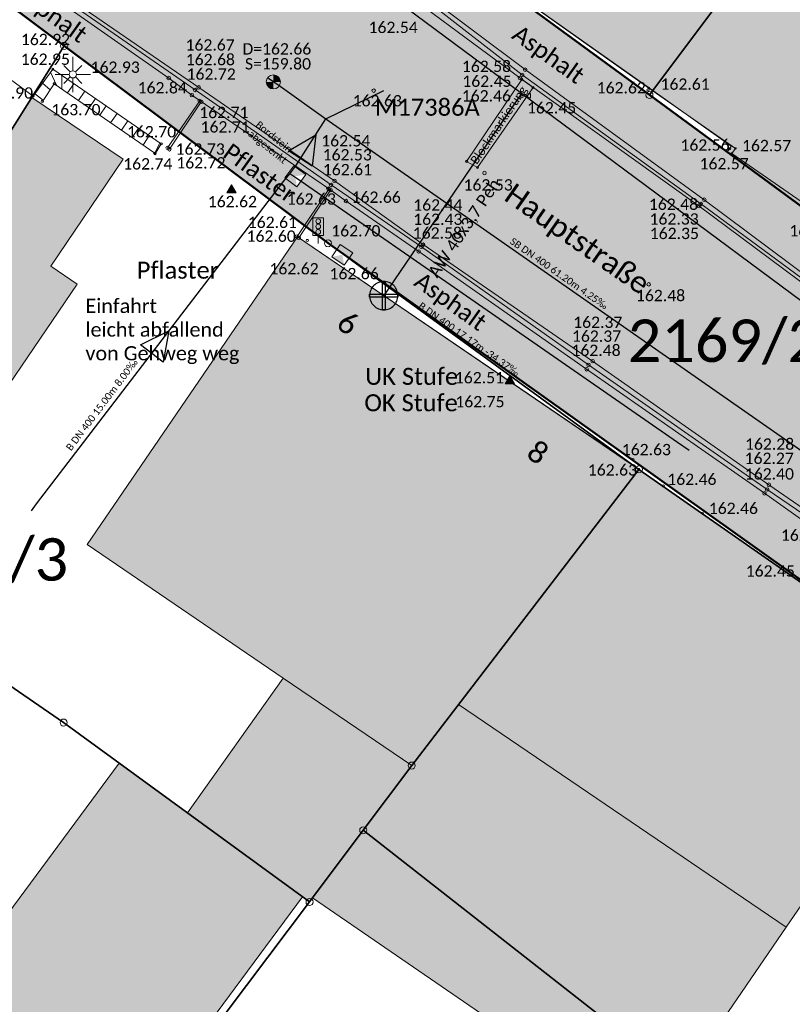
# Model space of a CAD drawing. Header units: metres. Extents: x -373 to 1321, y -1609 to 597.
# Tile 25 of 39: x 579 to 606, y -883 to -848. Entities that reach past the tile are written whole.
import ezdxf

# ---------------------------------------------------------------- set-up
doc = ezdxf.new("R2010")
doc.units = ezdxf.units.M
doc.layers.get('0').update_dxf_attribs({"lineweight": 25})
for name, color, linetype, lineweight in [('01_A-KM-Haltungen', 7, 'Continuous', 25), ('01_A-KM-Haltungen_LA', 7, 'Continuous', 25), ('01_A-KM-Schacht_LA', 7, 'Continuous', 25), ('01_A-KM-Schachttext', 7, 'Continuous', 25), ('01_A-KR-Haltungen', 7, 'Continuous', 25), ('01_A-KR-Haltungen_LA', 7, 'Continuous', 25), ('01_W-Hausanschluß', 7, 'Continuous', 25), ('01_W-Leitung-AW', 7, 'Continuous', 25), ('01_W-Leitung-AW_LA', 7, 'Continuous', 25), ('01_W-Leitung-HW', 7, 'Continuous', 25), ('AX_BesondererBauwerkspunkt_G2200', 7, 'Continuous', 18), ('AX_BesondererGebaeudepunkt_G2200', 7, 'Continuous', 18), ('AX_BesondererGebaeudepunkt_G2300', 7, 'Continuous', 18), ('AX_Flurstueck', 7, 'Continuous', 18), ('AX_Gebaeude', 7, 'Continuous', 18), ('AX_Grenzpunkt_V1210_G2200', 7, 'Continuous', 18), ('AX_Grenzpunkt_V1310_G2000', 7, 'Continuous', 18), ('AX_Grenzpunkt_V1310_G2200', 7, 'Continuous', 18), ('AX_Grenzpunkt_V9500_G2200', 7, 'Continuous', 18), ('AX_LagebezeichnungMitHausnummer', 7, 'Continuous', 18), ('AX_LagebezeichnungOhneHausnummer', 7, 'Continuous', 18), ('AX_SonstigesBauwerkOderSonstigeEinrichtung', 7, 'Continuous', 18), ('BESCHRIFTUNG', 7, 'Continuous', 13), ('H_GEBAEUDE_LICHTSCHACHT', 7, 'Continuous', 13), ('H_KANAL_ABDECKUNG', 7, 'Continuous', 13), ('H_KANALHALTUNG_RW_RR', 7, 'Continuous', 18), ('H_RINNE', 7, 'Continuous', 13), ('H_STROM_LATERNE', 7, 'Continuous', 18), ('H_VERKEHR_AMPEL', 7, 'Continuous', 18), ('H_WASSER_HAS', 7, 'Continuous', 18), ('H_WEGRAND', 7, 'Continuous', 18), ('Keine', 7, 'Continuous', 9), ('L_RINNE', 7, 'Continuous', 13), ('L_WEGRAND', 7, 'Continuous', 18), ('S_GEBAEUDE_LICHTSCHACHT', 7, 'Continuous', 13), ('S_KANAL_ABDECKUNG', 7, 'Continuous', 13), ('S_KANALHALTUNG_RW_RR', 7, 'Continuous', 18), ('S_RINNE', 7, 'Continuous', 13), ('S_STROM_LATERNE', 7, 'Continuous', 18), ('S_VERKEHR_AMPEL', 7, 'Continuous', 18), ('S_WASSER_HAS', 7, 'Continuous', 18), ('S_WEGRAND', 7, 'Continuous', 18)]:
    doc.layers.add(name, color=color, linetype=linetype, lineweight=lineweight)
for name, color, linetype, lineweight, true_color in [('__Grenze Realisierungsteil', 7, 'Continuous', 50, 0x006f3d), ('A_AX_Gebaeude', 7, 'Continuous', 18, 0x999999), ('A_AX_SonstigesBauwerkOderSonstigeEinrichtung', 7, 'Continuous', 18, 0xcccccc), ('H_BORDSTEIN_HOCH', 7, 'Continuous', 13, 0x004000), ('H_BORDSTEIN_RUND', 7, 'Continuous', 13, 0x004000), ('H_BORDSTEIN_TIEF', 7, 'Continuous', 13, 0x004000), ('H_EINFAHRT', 1, 'Continuous', 13, 0xff0000), ('H_EINGANG', 7, 'Continuous', 13, 0x400040), ('H_GEBAEUDE_OEFFENTL', 1, 'Continuous', 13, 0xff0000), ('H_MAUERN_OBEN', 7, 'Continuous', 13, 0xff0080), ('H_MAUERN_UNTEN', 7, 'Continuous', 13, 0xff8000), ('H_STRASSENACHSE', 7, 'Continuous', 13, 0xbb005e), ('H_STRASSENRAND', 7, 'Continuous', 13, 0x008080), ('H_TREPPE', 7, 'Continuous', 18, 0x804040), ('L_BORDSTEIN_HOCH', 7, 'Continuous', 13, 0x004000), ('L_BORDSTEIN_RUND', 7, 'Continuous', 13, 0x004000), ('L_BORDSTEIN_TIEF', 7, 'Continuous', 13, 0x004000), ('L_FLAECHENBEGRENZUNG', 7, 'Continuous', 13, 0x804000), ('L_GEBAEUDE_OEFFENTL', 1, 'Continuous', 13, 0xff0000), ('L_MAUERN_OBEN', 7, 'Continuous', 13, 0xff0080), ('L_MAUERN_UNTEN', 7, 'Continuous', 13, 0xff8000), ('L_STRASSENRAND', 7, 'Continuous', 13, 0x008080), ('S_BORDSTEIN_HOCH', 7, 'Continuous', 13, 0x004000), ('S_BORDSTEIN_RUND', 7, 'Continuous', 13, 0x004000), ('S_BORDSTEIN_TIEF', 7, 'Continuous', 13, 0x004000), ('S_EINFAHRT', 1, 'Continuous', 13, 0xff0000), ('S_EINGANG', 7, 'Continuous', 13, 0x400040), ('S_FLAECHENBEGRENZUNG', 7, 'Continuous', 13, 0x804000), ('S_GEBAEUDE_OEFFENTL', 1, 'Continuous', 13, 0xff0000), ('S_MAUERN_OBEN', 7, 'Continuous', 13, 0xff0080), ('S_MAUERN_UNTEN', 7, 'Continuous', 13, 0xff8000), ('S_STRASSENACHSE', 7, 'Continuous', 13, 0xbb005e), ('S_STRASSENRAND', 7, 'Continuous', 13, 0x008080), ('S_TREPPE', 7, 'Continuous', 18, 0x804040)]:
    doc.layers.add(name, color=color, linetype=linetype, lineweight=lineweight, true_color=true_color)
doc.styles.add('Calibri', font='calibri.ttf')

# ---------------------------------------------------------------- blocks, each defined once
blk = doc.blocks.new('DXF_DWG-Punkt')
at = {"layer": 'Keine', "color": 7, "linetype": 'Continuous', "lineweight": 9, "transparency": 33554687}
blk.add_line((0, 0), (0, 0), dxfattribs=at)
blk = doc.blocks.new('23')
at = {"color": 7}
for p, q in [((0, 0.1), (0, 0.5)), ((-0.1, 0), (-0.5, 0)), ((-0.255, 0.255), (-0.071, 0.071)), ((0.255, 0.255), (0.071, 0.071)), ((0.1, 0), (0.5, 0)), ((-0.071, -0.071), (-0.255, -0.255)), ((0, -0.1), (0, -0.5)), ((0.071, -0.071), (0.255, -0.255))]:
    blk.add_line(p, q, dxfattribs=at)
blk.add_circle((0, 0), 0.1, dxfattribs=at)
blk.add_blockref('DXF_DWG-Punkt', (0, 0), dxfattribs=at)
blk = doc.blocks.new('1')
at = {"color": 7}
blk.add_circle((0, 0), 0.5, dxfattribs=at)
blk.add_blockref('DXF_DWG-Punkt', (0, 0), dxfattribs=at)
blk = doc.blocks.new('61')
at = {"color": 7}
for p, q in [((-0.447, 0.224), (-0.447, -0.224)), ((-0.447, 0.224), (-0.447, -0.224)), ((-0.447, -0.224), (0.447, 0.224)), ((0.447, -0.224), (-0.447, 0.224)), ((0.447, 0.224), (0.447, -0.224))]:
    blk.add_line(p, q, dxfattribs=at)
blk = doc.blocks.new('-1')
at = {"color": 7}
blk.add_circle((0, 0), 0.5, dxfattribs=at)
blk.add_blockref('DXF_DWG-Punkt', (0, 0), dxfattribs=at)
blk = doc.blocks.new('99')
at = {"color": 7}
blk.add_blockref('DXF_DWG-Punkt', (0, 0), dxfattribs=at)
blk = doc.blocks.new('12')
at = {"color": 7}
for p, q in [((0, 0.5), (-0.5, 0)), ((0, 0.5), (0.5, 0)), ((-0.5, 0), (0, -0.5)), ((0, -0.5), (0.5, 0))]:
    blk.add_line(p, q, dxfattribs=at)
blk.add_solid([(0, 0.5), (0.5, 0), (0, -0.5), (-0.5, 0)], dxfattribs=at)
blk = doc.blocks.new('7')
at = {"color": 7}
for p, q in [((-0.433, -0.25), (0, 0.5)), ((0, 0.5), (0.433, -0.25)), ((0, 0.5), (0, -0.25)), ((0.433, -0.25), (-0.433, -0.25))]:
    blk.add_line(p, q, dxfattribs=at)
blk.add_solid([(0, 0.5), (0.433, -0.25), (-0.433, -0.25)], dxfattribs=at)
blk = doc.blocks.new('4')
at = {"color": 7}
blk.add_circle((0, 0), 0.5, dxfattribs=at)
for points in [[(-0.4924, 0), (-0.4924, -0.0868), (-0.5, 0)], [(-0.4698, 0), (-0.4698, -0.171), (-0.4924, 0), (-0.4924, -0.0868)], [(-0.433, 0), (-0.433, -0.25), (-0.4698, 0), (-0.4698, -0.171)], [(-0.383, 0), (-0.383, -0.3214), (-0.433, 0), (-0.433, -0.25)], [(-0.3214, 0), (-0.3214, -0.383), (-0.383, 0), (-0.383, -0.3214)], [(-0.25, 0), (-0.25, -0.433), (-0.3214, 0), (-0.3214, -0.383)], [(-0.171, 0), (-0.171, -0.4698), (-0.25, 0), (-0.25, -0.433)], [(-0.0868, 0), (-0.0868, -0.4924), (-0.171, 0), (-0.171, -0.4698)], [(0, 0), (0, -0.5), (-0.0868, 0), (-0.0868, -0.4924)], [(0, 0), (0, 0.5), (0.0868, 0), (0.0868, 0.4924)], [(0.0868, 0), (0.0868, 0.4924), (0.171, 0), (0.171, 0.4698)], [(0.171, 0), (0.171, 0.4698), (0.25, 0), (0.25, 0.433)], [(0.25, 0), (0.25, 0.433), (0.3214, 0), (0.3214, 0.383)], [(0.3214, 0), (0.3214, 0.383), (0.383, 0), (0.383, 0.3214)], [(0.383, 0), (0.383, 0.3214), (0.433, 0), (0.433, 0.25)], [(0.433, 0), (0.433, 0.25), (0.4698, 0), (0.4698, 0.171)], [(0.4698, 0), (0.4698, 0.171), (0.4924, 0), (0.4924, 0.0868)], [(0.4924, 0), (0.4924, 0.0868), (0.5, 0)]]:
    blk.add_solid(points, dxfattribs=at)
blk = doc.blocks.new('104')
at = {"color": 7, "linetype": 'Continuous'}
blk.add_line((0, 0), (0, 0.15), dxfattribs=at)
at = {"color": 7, "linetype": 'Continuous', "flags": 128}
blk.add_lwpolyline([(-0.1, 0.15), (0.1, 0.15), (0.1, 0.487), (-0.1, 0.487)], close=True, dxfattribs=at)
at = {"color": 7, "xscale": 0.09, "yscale": 0.09, "zscale": 0.09}
for p in [(0, 0.42), (0, 0.32), (0, 0.22)]:
    blk.add_blockref('1', p, dxfattribs=at)

msp = doc.modelspace()

# ---------------------------------------------------------------- hatches: boundary and pattern name
at = {"layer": '__Grenze Realisierungsteil', "linetype": 'Continuous', "lineweight": 0, "true_color": 0x237f52, "transparency": 33554569}
msp.add_hatch(color=107, dxfattribs=at).paths.add_polyline_path([(652.588, -963.76), (638.072, -987.203), (629.752, -982.723), (630.986, -980.903), (634.344, -975.336), (637.233, -969.473), (641.276, -960.022), (642.021, -944.358), (635.7, -940.059), (629.202, -944.101), (623.068, -948.318), (618.933, -952.489), (616.34, -950.346), (623.189, -943.508), (628.506, -938.152), (633.965, -929.773), (642.17, -917.18), (646.722, -906.972), (646.02, -903.915), (643.92, -894.85), (631.661, -885.988), (616.61, -875.108), (611.437, -871.809), (589.432, -856.135), (580.113, -849.161), (573.764, -844.41), (579.028, -836.224), (593.009, -845.192), (600.786, -850.896), (617.169, -862.93), (636.477, -877.248), (643.769, -882.655), (650.957, -887.813), (652.896, -890.202), (654.396, -895.449), (659.364, -890.851), (663.392, -893.369), (664.412, -891.98), (672.379, -897.428), (674.432, -897.235), (675.727, -896.768), (679.202, -899.386), (677.007, -902.236), (676.367, -902.876), (674.747, -904.911), (672.548, -907.759), (670.229, -910.763), (668.061, -909.174), (656.294, -924.831), (657.93, -926.055), (659.338, -937.871), (659.379, -938.329), (659.664, -939.31), (660.047, -940.228), (660.563, -941.07), (662.938, -943.447), (664.736, -944.997), (664.87, -944.841), (665.259, -945.177), (660.998, -951.559), (651.058, -944.778), (645.24, -952.975), (645.1, -958.543)])
at = {"layer": 'A_AX_Gebaeude', "linetype": 'Continuous', "lineweight": 0, "true_color": 0x999999}
for points in [[(600.903, -850.74), (608.447, -840.679), (612.776, -834.906), (611.077, -833.706), (611.549, -832.893), (607.993, -830.719), (610.003, -827.385), (608.537, -826.493), (606.161, -825.037), (605.541, -824.662), (593.028, -845.161)], [(608.447, -840.679), (600.903, -850.74), (603.677, -852.705), (603.529, -852.907), (607.318, -855.685), (607.466, -855.484), (610.57, -857.76), (617.887, -847.64), (614.323, -845.012), (614.477, -844.8), (612.334, -843.231), (611.685, -842.756), (611.537, -842.957)], [(576.127, -855.483), (572.628, -861.035), (575.099, -862.782), (576.405, -863.705), (580.573, -857.577), (579.639, -856.94), (582.193, -853.159), (578.974, -850.98)], [(600.415, -864.124), (588.35, -855.907), (580.923, -866.782), (587.852, -871.5), (592.389, -874.589), (594.046, -872.428)], [(600.415, -864.124), (594.046, -872.428), (605.621, -880.298), (608.919, -875.485), (614.015, -878.899), (616.467, -875.316), (611.437, -871.809)], [(605.621, -880.298), (594.046, -872.428), (592.389, -874.589), (588.887, -879.265), (600.748, -887.411)], [(562.894, -901.695), (568.733, -905.989), (588.531, -879.226), (584.469, -876.262), (582.056, -874.502), (562.29, -901.251)]]:
    msp.add_hatch(color=253, dxfattribs=at).paths.add_polyline_path(points)
at = {"layer": 'A_AX_SonstigesBauwerkOderSonstigeEinrichtung', "linetype": 'Continuous', "lineweight": 0, "true_color": 0xcccccc}
msp.add_hatch(color=254, dxfattribs=at).paths.add_polyline_path([(587.852, -871.5), (584.469, -876.262), (588.531, -879.226), (588.78, -879.408), (588.887, -879.265), (592.389, -874.589)])

# ---------------------------------------------------------------- linework, layer by layer
at = {"layer": '01_A-KM-Haltungen', "color": 212, "true_color": 0xe132e1, "transparency": 33554687}
msp.add_polyline3d([(587.332, -850.298, 162.578), (587.742, -850.584, 159.798), (589.359, -851.743, 162.543), (609.22, -865.606, 162.389), (610.647, -866.602, 162.378), (610.918, -866.79, 162.376), (611.672, -867.317, 162.37), (614.165, -869.057, 162.351), (624.047, -875.953, 162.274), (631.46, -881.126, 162.217), (637.09, -885.055, 159.545), (637.5, -885.34, 162.165)], dxfattribs=at)
at = {"layer": '01_A-KM-Schacht_LA', "color": 253, "true_color": 0xa0a0a0, "transparency": 33554687}
msp.add_polyline3d([(589.359, -851.743, 0), (591.409, -850.743, 0)], dxfattribs=at)
at = {"layer": '01_A-KR-Haltungen', "color": 171, "true_color": 0x8080ff, "transparency": 33554687}
for points in [[(588.079, -853.679, 162.502), (588.292, -853.401, 161.002), (589.359, -851.743, 162.58)], [(578.955, -865.586, 162.517), (579.135, -865.336, 161.117), (587.866, -853.957, 161.002), (588.079, -853.679, 162.502)]]:
    msp.add_polyline3d(points, dxfattribs=at)
at = {"layer": '01_A-KR-Haltungen', "color": 7, "transparency": 33554687}
for points in [[(588.039, -852.866, 161.002), (589.003, -852.3, 161.002), (588.878, -853.411, 161.002), (588.039, -852.866, 161.002), (588.039, -852.866, 161.002)], [(582.813, -859.728, 161.117), (583.814, -859.23, 161.117), (583.612, -860.33, 161.117), (582.813, -859.728, 161.117), (582.813, -859.728, 161.117)]]:
    msp.add_polyline3d(points, dxfattribs=at)
at = {"layer": '01_A-KR-Haltungen', "color": 1, "true_color": 0xff0000, "transparency": 33554687}
msp.add_polyline3d([(602.185, -863.46, 0), (601.774, -863.175, 160.8), (588.326, -853.85, 161.1), (588.079, -853.679, 162.502)], dxfattribs=at)
at = {"layer": '01_W-Hausanschluß', "color": 5, "true_color": 0x0000ff, "transparency": 33554687}
for points in [[(591.402, -857.485, 40.592), (591.353, -857.487, 40.592), (591.304, -857.495, 40.592), (591.257, -857.507, 40.592), (591.211, -857.523, 40.592), (591.166, -857.544, 40.592), (591.124, -857.569, 40.592), (591.085, -857.598, 40.592), (591.048, -857.631, 40.592), (591.015, -857.668, 40.592), (590.986, -857.707, 40.592), (590.961, -857.749, 40.592), (590.94, -857.794, 40.592), (590.924, -857.84, 40.592), (590.912, -857.887, 40.592), (590.904, -857.936, 40.592), (590.902, -857.985, 40.592), (590.904, -858.034, 40.592), (590.912, -858.083, 40.592), (590.924, -858.13, 40.592), (590.94, -858.176, 40.592), (590.961, -858.221, 40.592), (590.986, -858.263, 40.592), (591.015, -858.302, 40.592), (591.048, -858.339, 40.592), (591.085, -858.372, 40.592), (591.124, -858.401, 40.592), (591.166, -858.426, 40.592), (591.211, -858.447, 40.592), (591.257, -858.463, 40.592), (591.304, -858.475, 40.592), (591.353, -858.483, 40.592), (591.402, -858.485, 40.592), (591.451, -858.483, 40.592), (591.5, -858.475, 40.592), (591.547, -858.463, 40.592), (591.593, -858.447, 40.592), (591.638, -858.426, 40.592), (591.68, -858.401, 40.592), (591.719, -858.372, 40.592), (591.756, -858.339, 40.592), (591.789, -858.302, 40.592), (591.818, -858.263, 40.592), (591.843, -858.221, 40.592), (591.864, -858.176, 40.592), (591.88, -858.13, 40.592), (591.892, -858.083, 40.592), (591.9, -858.034, 40.592), (591.902, -857.985, 40.592), (591.9, -857.936, 40.592), (591.892, -857.887, 40.592), (591.88, -857.84, 40.592), (591.864, -857.794, 40.592), (591.843, -857.749, 40.592), (591.818, -857.707, 40.592), (591.789, -857.668, 40.592), (591.756, -857.631, 40.592), (591.719, -857.598, 40.592), (591.68, -857.569, 40.592), (591.638, -857.544, 40.592), (591.593, -857.523, 40.592), (591.547, -857.507, 40.592), (591.5, -857.495, 40.592), (591.451, -857.487, 40.592), (591.402, -857.485, 40.592)], [(591.352, -857.485, 40.592), (591.452, -857.485, 40.592), (591.452, -858.485, 40.592), (591.352, -858.485, 40.592), (591.352, -857.485, 40.592), (591.352, -857.485, 40.592)], [(590.902, -857.935, 40.592), (591.902, -857.935, 40.592), (591.902, -858.035, 40.592), (590.902, -858.035, 40.592), (590.902, -857.935, 40.592), (590.902, -857.935, 40.592)]]:
    msp.add_polyline3d(points, dxfattribs=at)
at = {"layer": '01_W-Leitung-AW', "color": 3, "true_color": 0x00ff00, "transparency": 33554687}
for points in [[(596.263, -850.843, 162.37), (595.419, -852.083, 0)], [(595.419, -852.083, 0), (591.402, -857.985, 40.592)]]:
    msp.add_polyline3d(points, dxfattribs=at)
at = {"layer": '01_W-Leitung-HW', "color": 137, "true_color": 0x408080, "transparency": 33554687}
msp.add_polyline3d([(654.779, -912.78, 0), (654.49, -912.594, 162.773), (654.284, -912.461, 162.764), (653.569, -900.828, 162.548), (649.755, -891.584, 162.438), (648.882, -889.468, 162.356), (630.293, -875.853, 162.157), (621.968, -869.861, 162.167), (615.056, -864.777, 162.173), (611.608, -862.198, 162.184), (611.277, -861.984, 162.199), (596.263, -850.843, 162.37), (586.43, -843.539, 162.62), (586.182, -843.404, 0)], dxfattribs=at)
at = {"layer": '__Grenze Realisierungsteil', "flags": 128}
msp.add_lwpolyline([(646.722, -906.972), (646.02, -903.915), (643.92, -894.85), (631.661, -885.988), (616.61, -875.108), (611.437, -871.809), (589.432, -856.135), (580.113, -849.161), (573.764, -844.41), (579.028, -836.224), (593.009, -845.192), (600.786, -850.896), (617.169, -862.93), (636.477, -877.248), (643.769, -882.655), (650.957, -887.813), (652.896, -890.202), (654.396, -895.449), (659.364, -890.851), (663.392, -893.369), (664.412, -891.98), (672.379, -897.428)], dxfattribs=at)
at = {"layer": 'AX_Flurstueck', "color": 7, "linetype": 'Continuous', "lineweight": 25, "transparency": 33554687}
for points in [[(606.292, -823.439, 0), (593.009, -845.192, 0), (600.786, -850.896, 0), (612.776, -834.906, 0), (611.077, -833.706, 0), (614.306, -828.145, 0), (606.292, -823.439, 0)], [(614.6, -861.025, 0), (600.786, -850.896, 0), (593.009, -845.192, 0), (581.533, -837.955, 0), (572.307, -831.569, 0)], [(612.776, -834.906, 0), (600.786, -850.896, 0), (614.6, -861.025, 0), (616.064, -858.292, 0), (624.25, -843.011, 0), (612.776, -834.906, 0)], [(567.415, -839.659, 0), (559.905, -851.596, 0), (555.116, -860.317, 0), (551.781, -866.989, 0), (544.482, -882.462, 0), (541.326, -888.521, 0), (536.677, -897.248, 0), (540.599, -899.77, 0), (545.904, -903.538, 0), (548.145, -897.275, 0), (550.562, -891.059, 0), (553.175, -884.966, 0), (555.951, -878.881, 0), (558.892, -872.941, 0), (561.191, -868.613, 0), (564.07, -864.374, 0), (564.78, -863.225, 0), (571.567, -852.269, 0), (576.175, -855.408, 0), (580.113, -849.161, 0), (567.415, -839.659, 0)], [(567.415, -839.659, 0), (580.113, -849.161, 0), (589.432, -856.135, 0), (600.415, -864.124, 0), (611.437, -871.809, 0), (616.61, -875.108, 0), (643.92, -894.85, 0), (646.019, -903.915, 0), (646.719, -906.954, 0)], [(571.567, -852.269, 0), (564.78, -863.225, 0), (572.007, -867.513, 0), (580.093, -873.07, 0), (588.78, -879.408, 0), (590.677, -876.875, 0), (592.389, -874.589, 0), (600.415, -864.124, 0), (589.432, -856.135, 0), (580.113, -849.161, 0), (576.175, -855.408, 0), (571.567, -852.269, 0)], [(558.328, -920.831, 0), (568.975, -906.167, 0), (581.345, -889.276, 0), (588.78, -879.408, 0), (580.093, -873.07, 0), (572.007, -867.513, 0), (564.78, -863.225, 0), (564.07, -864.374, 0), (561.191, -868.613, 0), (558.892, -872.941, 0), (555.951, -878.881, 0), (553.175, -884.966, 0), (550.562, -891.059, 0), (548.145, -897.275, 0), (545.904, -903.538, 0), (543.83, -909.846, 0)], [(592.389, -874.589, 0), (590.677, -876.875, 0), (606.77, -889.48, 0), (616.61, -875.108, 0), (611.437, -871.809, 0), (600.415, -864.124, 0), (592.389, -874.589, 0)], [(588.78, -879.408, 0), (581.345, -889.276, 0), (597.552, -901.747, 0), (606.77, -889.48, 0), (590.677, -876.875, 0), (588.78, -879.408, 0)]]:
    msp.add_polyline3d(points, dxfattribs=at)
at = {"layer": 'AX_Gebaeude', "color": 7, "linetype": 'Continuous', "lineweight": 13, "transparency": 33554687}
for points in [[(600.903, -850.74, 0), (608.447, -840.679, 0), (612.776, -834.906, 0), (611.077, -833.706, 0), (611.549, -832.893, 0), (607.993, -830.719, 0), (610.003, -827.385, 0), (608.537, -826.493, 0), (606.161, -825.037, 0), (605.541, -824.662, 0), (593.028, -845.161, 0), (600.903, -850.74, 0)], [(608.447, -840.679, 0), (600.903, -850.74, 0), (603.677, -852.705, 0), (603.529, -852.907, 0), (607.318, -855.685, 0), (607.466, -855.484, 0), (610.57, -857.76, 0), (617.887, -847.64, 0), (614.323, -845.012, 0), (614.477, -844.8, 0), (612.334, -843.231, 0), (611.685, -842.756, 0), (611.537, -842.957, 0), (608.447, -840.679, 0)], [(576.127, -855.483, 0), (572.628, -861.035, 0), (575.099, -862.782, 0), (576.405, -863.705, 0), (580.573, -857.577, 0), (579.639, -856.94, 0), (582.193, -853.159, 0), (578.974, -850.98, 0), (576.127, -855.483, 0)], [(600.415, -864.124, 0), (588.35, -855.907, 0), (580.923, -866.782, 0), (587.852, -871.5, 0), (592.389, -874.589, 0), (594.046, -872.428, 0), (600.415, -864.124, 0)], [(600.415, -864.124, 0), (594.046, -872.428, 0), (605.621, -880.298, 0), (608.919, -875.485, 0), (614.015, -878.899, 0), (616.467, -875.316, 0), (611.437, -871.809, 0), (600.415, -864.124, 0)], [(605.621, -880.298, 0), (594.046, -872.428, 0), (592.389, -874.589, 0), (588.887, -879.265, 0), (600.748, -887.411, 0), (605.621, -880.298, 0)], [(562.894, -901.695, 0), (568.733, -905.989, 0), (588.531, -879.226, 0), (584.469, -876.262, 0), (582.056, -874.502, 0), (562.29, -901.251, 0), (562.894, -901.695, 0)]]:
    msp.add_polyline3d(points, dxfattribs=at)
at = {"layer": 'AX_SonstigesBauwerkOderSonstigeEinrichtung', "color": 7, "linetype": 'Continuous', "lineweight": 13, "transparency": 33554687}
msp.add_polyline3d([(587.852, -871.5, 0), (584.469, -876.262, 0), (588.531, -879.226, 0), (588.78, -879.408, 0), (588.887, -879.265, 0), (592.389, -874.589, 0), (587.852, -871.5, 0)], dxfattribs=at)
at = {"layer": 'L_BORDSTEIN_HOCH', "color": 98, "lineweight": 18, "true_color": 0x004000, "transparency": 33554687}
msp.add_polyline3d([(575.633, -844.624, 163.068), (579.501, -847.275, 162.979), (583.807, -850.296, 162.839), (584.623, -850.902, 162.718), (589.447, -854.205, 162.61), (590.07, -854.643, 162.659), (592.637, -856.424, 162.583), (598.566, -860.586, 162.477), (604.851, -864.97, 162.401), (608.467, -867.541, 162.353), (613.042, -870.647, 162.374), (613.864, -871.229, 162.272), (616.291, -872.979, 162.252), (617.063, -873.571, 162.371), (621.779, -876.917, 162.373), (628.593, -881.602, 162.356)], dxfattribs=at)
at = {"layer": 'L_BORDSTEIN_RUND', "color": 98, "lineweight": 18, "true_color": 0x004000, "transparency": 33554687}
msp.add_polyline3d([(592.845, -847.316, 162.633), (596.396, -850.001, 162.58), (602.722, -854.598, 162.477), (608.894, -859.207, 162.397), (609.754, -859.794, 162.325), (617.458, -865.492, 162.366), (621.163, -868.223, 162.326), (625.562, -871.433, 162.326), (631.952, -876.098, 162.317)], dxfattribs=at)
at = {"layer": 'L_BORDSTEIN_TIEF', "color": 98, "linetype": 'Continuous', "lineweight": 18, "true_color": 0x004000, "transparency": 33554687}
for points in [[(583.767, -852.763, 162.726), (584.9, -851.104, 162.711)], [(588.404, -855.941, 162.6), (589.524, -854.26, 162.632)]]:
    msp.add_polyline3d(points, dxfattribs=at)
at = {"layer": 'L_FLAECHENBEGRENZUNG', "color": 57, "linetype": 'Continuous', "true_color": 0x808040, "transparency": 33554687}
msp.add_polyline3d([(594.71, -853.457, 162.551), (594.328, -853.242, 162.527), (596.274, -850.345, 162.414), (596.673, -850.634, 162.453), (594.71, -853.457, 162.551)], dxfattribs=at)
at = {"layer": 'L_GEBAEUDE_OEFFENTL', "color": 1, "true_color": 0xff0000, "transparency": 33554687}
for points in [[(593.027, -845.162, 162.725), (600.77, -850.65, 162.611), (603.828, -852.784, 162.571), (603.692, -852.96, 162.571), (607.525, -855.617, 162.552), (607.637, -855.482, 162.552), (610.709, -857.584, 162.47)], [(600.416, -864.115, 162.625), (588.35, -855.905, 162.608)], [(616.469, -875.317, 162.426), (600.416, -864.115, 162.625)]]:
    msp.add_polyline3d(points, dxfattribs=at)
at = {"layer": 'L_MAUERN_OBEN', "linetype": 'Continuous', "lineweight": 18, "transparency": 33554687}
for points in [[(579.842, -850.553, 163.702), (579.636, -850.088, 162.945)], [(580.035, -850.206, 162.931), (580.03, -850.683, 163.702)], [(579.347, -850.484, 162.919), (579.62, -850.708, 163.702)], [(580.234, -850.825, 163.702), (580.459, -850.498, 162.903)], [(579.373, -851.076, 163.702), (579.072, -850.86, 162.894)], [(580.839, -850.76, 162.879), (580.614, -851.087, 163.702)], [(580.993, -851.35, 163.702), (581.219, -851.022, 162.854)], [(581.6, -851.284, 162.829), (581.373, -851.613, 163.702)], [(581.753, -851.876, 163.702), (581.98, -851.546, 162.805)], [(582.36, -851.808, 162.78), (582.133, -852.139, 163.702)], [(582.513, -852.402, 163.702), (582.741, -852.07, 162.755)], [(583.118, -852.331, 162.731), (582.903, -852.672, 163.702)], [(583.311, -852.954, 163.702), (583.492, -852.588, 162.706)]]:
    msp.add_polyline3d(points, dxfattribs=at)
at = {"layer": 'L_MAUERN_OBEN', "color": 230, "linetype": 'Continuous', "lineweight": 13, "true_color": 0xff0080, "transparency": 33554687}
msp.add_polyline3d([(583.311, -852.954, 163.702), (579.762, -850.498, 163.702), (579.343, -851.121, 163.702)], dxfattribs=at)
at = {"layer": 'L_MAUERN_UNTEN', "color": 30, "linetype": 'Continuous', "true_color": 0xff8b17, "transparency": 33554687}
for points in [[(577.755, -850.02, 162.984), (579.019, -850.932, 162.897)], [(579.019, -850.932, 162.889), (579.712, -849.984, 162.952), (583.543, -852.623, 162.703), (583.324, -852.972, 162.741)]]:
    msp.add_polyline3d(points, dxfattribs=at)
at = {"layer": 'L_RINNE', "linetype": 'Continuous', "lineweight": 18, "transparency": 33554687}
for points in [[(576.182, -844.741, 162.983), (579.631, -847.169, 162.84), (584.737, -850.719, 162.679), (589.54, -854.074, 162.534), (592.732, -856.259, 162.428), (598.635, -860.432, 162.373), (604.944, -864.833, 162.266), (608.567, -867.312, 162.249), (613.1, -870.482, 162.234), (617.225, -873.462, 162.237), (621.879, -876.797, 162.238), (628.689, -881.438, 162.235)], [(592.743, -847.414, 162.525), (596.288, -850.187, 162.446), (602.597, -854.747, 162.334), (609.668, -859.951, 162.239), (617.328, -865.602, 162.282), (621.067, -868.313, 162.24), (625.491, -871.529, 162.215), (631.874, -876.28, 162.247)]]:
    msp.add_polyline3d(points, dxfattribs=at)
at = {"layer": 'L_STRASSENRAND', "color": 136, "lineweight": 13, "true_color": 0x008080, "transparency": 33554687}
for points in [[(576.233, -844.674, 162.965), (579.652, -847.04, 162.85), (584.866, -850.629, 162.67), (589.661, -853.93, 162.537), (592.79, -856.182, 162.441), (598.778, -860.299, 162.366), (605.001, -864.667, 162.275), (608.678, -867.207, 162.24), (613.16, -870.355, 162.246), (617.27, -873.271, 162.23), (622.038, -876.617, 162.215), (628.766, -881.309, 162.238)], [(592.596, -847.614, 162.538), (596.206, -850.292, 162.457), (602.544, -854.826, 162.352), (609.587, -860.067, 162.243), (617.261, -865.744, 162.302), (620.996, -868.531, 162.301), (625.367, -871.683, 162.223), (631.802, -876.425, 162.241)]]:
    msp.add_polyline3d(points, dxfattribs=at)
at = {"layer": 'L_WEGRAND', "color": 36, "lineweight": 13, "true_color": 0x804000, "transparency": 33554687}
msp.add_polyline3d([(584.957, -851.137, 162.705), (583.828, -852.815, 162.715)], dxfattribs=at)
at = {"layer": 'L_WEGRAND', "color": 36, "linetype": 'Continuous', "lineweight": 13, "true_color": 0x804000, "transparency": 33554687}
msp.add_polyline3d([(588.339, -855.895, 162.607), (589.464, -854.222, 162.624)], dxfattribs=at)

# ---------------------------------------------------------------- block references
at = {"layer": 'AX_BesondererBauwerkspunkt_G2200', "color": 7, "xscale": 0.05, "yscale": 0.05, "zscale": 0.05}
msp.add_blockref('99', (588.78, -879.408), dxfattribs=at)
at = {"layer": 'AX_BesondererGebaeudepunkt_G2200', "color": 7, "xscale": 0.05, "yscale": 0.05, "zscale": 0.05}
for p in [(600.903, -850.74), (578.974, -850.98), (603.529, -852.907), (603.677, -852.705), (582.193, -853.159), (588.35, -855.907), (579.639, -856.94), (580.573, -857.577), (600.415, -864.124), (580.923, -866.782), (587.852, -871.5), (582.056, -874.502), (592.389, -874.589), (584.469, -876.262), (588.531, -879.226), (588.887, -879.265)]:
    msp.add_blockref('99', p, dxfattribs=at)
at = {"layer": 'AX_BesondererGebaeudepunkt_G2300', "color": 7, "xscale": 0.05, "yscale": 0.05, "zscale": 0.05}
for p in [(594.046, -872.428), (605.621, -880.298)]:
    msp.add_blockref('99', p, dxfattribs=at)
at = {"layer": 'AX_Grenzpunkt_V1210_G2200', "color": 7, "xscale": 0.25, "yscale": 0.25, "zscale": 0.25}
msp.add_blockref('-1', (588.78, -879.408), dxfattribs=at)
at = {"layer": 'AX_Grenzpunkt_V1310_G2000', "color": 7, "xscale": 0.25, "yscale": 0.25, "zscale": 0.25}
for p in [(580.113, -849.161), (589.432, -856.135)]:
    msp.add_blockref('-1', p, dxfattribs=at)
at = {"layer": 'AX_Grenzpunkt_V1310_G2200', "color": 7, "xscale": 0.25, "yscale": 0.25, "zscale": 0.25}
msp.add_blockref('-1', (580.093, -873.07), dxfattribs=at)
at = {"layer": 'AX_Grenzpunkt_V9500_G2200', "color": 7, "xscale": 0.25, "yscale": 0.25, "zscale": 0.25}
for p in [(600.786, -850.896), (600.415, -864.124), (592.389, -874.589), (590.677, -876.875)]:
    msp.add_blockref('-1', p, dxfattribs=at)
at = {"layer": 'S_BORDSTEIN_HOCH', "color": 98, "true_color": 0x004000, "xscale": 0.125, "yscale": 0.125, "zscale": 0.125}
for p in [(596.396, -850.001), (583.807, -850.296), (590.07, -854.643), (602.722, -854.598), (592.637, -856.424), (598.566, -860.586), (604.851, -864.97)]:
    msp.add_blockref('1', p, dxfattribs=at)
at = {"layer": 'S_BORDSTEIN_RUND', "color": 98, "true_color": 0x004000, "xscale": 0.125, "yscale": 0.125, "zscale": 0.125}
for p in [(584.623, -850.902), (589.447, -854.205)]:
    msp.add_blockref('1', p, dxfattribs=at)
at = {"layer": 'S_BORDSTEIN_TIEF', "color": 98, "true_color": 0x004000, "xscale": 0.125, "yscale": 0.125, "zscale": 0.125}
for p in [(584.9, -851.104), (583.767, -852.763), (589.524, -854.26), (588.404, -855.941)]:
    msp.add_blockref('1', p, dxfattribs=at)
at = {"layer": 'S_EINFAHRT', "color": 1, "true_color": 0xff0000, "xscale": 0.3749999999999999, "yscale": 0.3749999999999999, "zscale": 0.3749999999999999}
msp.add_blockref('7', (586.025, -854.255), dxfattribs=at)
at = {"layer": 'S_EINGANG', "color": 208, "true_color": 0x400040, "xscale": 0.3749999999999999, "yscale": 0.3749999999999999, "zscale": 0.3749999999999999}
msp.add_blockref('7', (595.854, -861.01), dxfattribs=at)
at = {"layer": 'S_FLAECHENBEGRENZUNG', "color": 57, "true_color": 0x808040, "xscale": 0.075, "yscale": 0.075, "zscale": 0.075}
for p in [(596.274, -850.345), (596.673, -850.634), (594.328, -853.242), (594.71, -853.457)]:
    msp.add_blockref('1', p, dxfattribs=at)
at = {"layer": 'S_GEBAEUDE_LICHTSCHACHT', "xscale": 0.075, "yscale": 0.075, "zscale": 0.075}
for p in [(601.277, -864.711), (602.657, -865.672)]:
    msp.add_blockref('1', p, dxfattribs=at)
at = {"layer": 'S_GEBAEUDE_OEFFENTL', "color": 1, "true_color": 0xff0000, "xscale": 0.05, "yscale": 0.05, "zscale": 0.05}
for p in [(600.77, -850.65), (603.692, -852.96), (603.828, -852.784), (588.35, -855.905), (600.416, -864.115)]:
    msp.add_blockref('-1', p, dxfattribs=at)
at = {"layer": 'S_KANAL_ABDECKUNG', "xscale": 0.5, "yscale": 0.5, "zscale": 0.5}
msp.add_blockref('4', (587.502, -850.433), dxfattribs=at)
at = {"layer": 'S_KANAL_ABDECKUNG', "xscale": 0.7499999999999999, "yscale": 0.7499999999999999, "zscale": 0.7499999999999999}
for p, rotation in [((588.275, -853.765), 278.4), ((589.936, -856.543), 10.713)]:
    msp.add_blockref('12', p, dxfattribs=dict(at, rotation=rotation))
at = {"layer": 'S_KANALHALTUNG_RW_RR', "color": 150, "true_color": 0x0080ff, "xscale": 0.075, "yscale": 0.075, "zscale": 0.075}
for p in [(600.733, -850.718), (603.626, -852.8), (588.704, -856.034), (600.205, -863.776)]:
    msp.add_blockref('-1', p, dxfattribs=at)
at = {"layer": 'S_MAUERN_OBEN', "color": 230, "true_color": 0xff0080, "xscale": 0.075, "yscale": 0.075, "zscale": 0.075}
for p in [(579.762, -850.498), (579.343, -851.121), (583.311, -852.954)]:
    msp.add_blockref('1', p, dxfattribs=at)
at = {"layer": 'S_MAUERN_UNTEN', "color": 30, "true_color": 0xff8b17, "xscale": 0.075, "yscale": 0.075, "zscale": 0.075}
for p in [(579.712, -849.984), (579.019, -850.932), (579.019, -850.932), (583.543, -852.623), (583.324, -852.972)]:
    msp.add_blockref('1', p, dxfattribs=at)
at = {"layer": 'S_RINNE', "xscale": 0.125, "yscale": 0.125, "zscale": 0.125}
for p in [(596.288, -850.187), (584.737, -850.719), (589.54, -854.074), (602.597, -854.747), (592.732, -856.259), (598.635, -860.432), (604.944, -864.833)]:
    msp.add_blockref('1', p, dxfattribs=at)
at = {"layer": 'S_STRASSENACHSE', "color": 236, "true_color": 0x800040, "xscale": 0.125, "yscale": 0.125, "zscale": 0.125}
for p in [(591.046, -850.743), (594.961, -853.655), (600.759, -857.588)]:
    msp.add_blockref('1', p, dxfattribs=at)
at = {"layer": 'S_STRASSENRAND', "color": 136, "true_color": 0x008080, "xscale": 0.125, "yscale": 0.125, "zscale": 0.125}
for p in [(596.206, -850.292), (584.866, -850.629), (589.661, -853.93), (602.544, -854.826), (592.79, -856.182), (598.778, -860.299), (605.001, -864.667)]:
    msp.add_blockref('1', p, dxfattribs=at)
at = {"layer": 'S_STROM_LATERNE', "color": 7, "xscale": 1.25, "yscale": 1.25, "zscale": 1.25}
msp.add_blockref('23', (580.419, -850.17), dxfattribs=at)
at = {"layer": 'S_TREPPE', "color": 17, "true_color": 0x804040, "xscale": 0.125, "yscale": 0.125, "zscale": 0.125}
for p in [(595.867, -860.997), (605.043, -867.328)]:
    msp.add_blockref('99', p, dxfattribs=at)
at = {"layer": 'S_VERKEHR_AMPEL', "xscale": 1.875, "yscale": 1.875, "zscale": 1.875}
msp.add_blockref('104', (589.088, -856.145), dxfattribs=at)
at = {"layer": 'S_WASSER_HAS', "color": 150, "true_color": 0x0080ff, "xscale": 0.3749999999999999, "yscale": 0.3749999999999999, "zscale": 0.3749999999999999}
msp.add_blockref('61', (596.416, -850.922), dxfattribs=at)
at = {"layer": 'S_WEGRAND', "color": 36, "true_color": 0x804000, "xscale": 0.125, "yscale": 0.125, "zscale": 0.125}
for p in [(584.957, -851.137), (583.828, -852.815), (589.464, -854.222), (588.339, -855.895)]:
    msp.add_blockref('1', p, dxfattribs=at)

# ---------------------------------------------------------------- texts
at = {"layer": '01_A-KM-Haltungen_LA', "color": 1, "true_color": 0xff0000, "insert": (597.667, -857.102), "char_height": 0.25, "attachment_point": 2, "rotation": 325, "line_spacing_factor": 1.004016, "style": 'Calibri'}
msp.add_mtext('SB DN 400 61.20m 4.25‰', dxfattribs=at)
at = {"layer": '01_A-KM-Schacht_LA', "color": 7, "insert": (586.498, -849.594), "char_height": 0.4, "attachment_point": 1, "line_spacing_factor": 1.004016, "style": 'Calibri'}
msp.add_mtext('S=159.80', dxfattribs=at)
at = {"layer": '01_A-KM-Schachttext', "color": 7, "insert": (591.083, -851.029), "char_height": 0.6, "attachment_point": 1, "line_spacing_factor": 1.004016, "style": 'Calibri'}
msp.add_mtext('M17386A', dxfattribs=at)
at = {"layer": '01_A-KR-Haltungen_LA', "color": 1, "true_color": 0xff0000, "char_height": 0.25, "attachment_point": 2, "line_spacing_factor": 1.004016, "style": 'Calibri'}
for s, insert, rotation in [('B DN 400 17.17m -34.37‰', (594.488, -859.422), 325), ('B DN 400 15.00m 8.00‰', (581.343, -861.765), 53)]:
    msp.add_mtext(s, dxfattribs=dict(at, insert=insert, rotation=rotation))
at = {"layer": '01_W-Leitung-AW_LA', "color": 116, "true_color": 0x008040, "insert": (594.066, -855.476), "char_height": 0.42, "attachment_point": 2, "rotation": 56, "line_spacing_factor": 1.004016, "style": 'Calibri'}
msp.add_mtext('AW 40x3,7 Peh', dxfattribs=at)
at = {"layer": 'AX_Flurstueck', "color": 7, "char_height": 1.5, "attachment_point": 2, "line_spacing_factor": 1.004016, "style": 'Calibri'}
for s, insert in [('2169/2', (603.434, -858.829)), ('1339/3', (576.84, -866.557))]:
    msp.add_mtext(s, dxfattribs=dict(at, insert=insert))
at = {"layer": 'AX_LagebezeichnungMitHausnummer', "color": 7, "char_height": 0.75, "attachment_point": 2, "rotation": 325.745, "line_spacing_factor": 1.004016, "style": 'Calibri'}
for s, insert in [('6', (590.349, -858.645)), ('8', (597.056, -863.214))]:
    msp.add_mtext(s, dxfattribs=dict(at, insert=insert))
at = {"layer": 'AX_LagebezeichnungOhneHausnummer', "color": 7, "insert": (598.462, -855.662), "char_height": 0.75, "attachment_point": 2, "rotation": 325.106, "line_spacing_factor": 1.004016, "style": 'Calibri'}
msp.add_mtext('Hauptstraße', dxfattribs=at)
at = {"layer": 'BESCHRIFTUNG', "attachment_point": 1, "line_spacing_factor": 1.004016, "style": 'Calibri'}
for s, insert, char_height, rotation in [('Asphalt', (578.666, -846.932), 0.6, 324.461), ('Asphalt', (596.229, -848.383), 0.6, 324.461), ('Blockmarkierung', (594.441, -853.205), 0.3, 56.129), ('Bordstein\\Pabgesenkt', (587.012, -851.795), 0.25, 320.954), ('Pflaster', (586.023, -852.564), 0.6, 324.461), ('Asphalt', (592.772, -857.111), 0.6, 324.461)]:
    msp.add_mtext(s, dxfattribs=dict(at, insert=insert, char_height=char_height, rotation=rotation))
for s, insert, char_height in [('Pflaster', (582.677, -856.786), 0.6), ('Einfahrt\\Pleicht abfallend\\Pvon Gehweg weg', (580.866, -858.098), 0.5), ('UK Stufe', (590.745, -860.538), 0.6), ('OK Stufe', (590.716, -861.471), 0.6)]:
    msp.add_mtext(s, dxfattribs=dict(at, insert=insert, char_height=char_height))
at = {"layer": 'H_BORDSTEIN_HOCH', "color": 98, "true_color": 0x004000, "char_height": 0.4, "attachment_point": 1, "line_spacing_factor": 1.004016, "style": 'Calibri'}
for s, insert in [('162.58', (594.161, -849.684, 162.58)), ('162.84', (582.708, -850.44, 162.839)), ('162.66', (590.266, -854.307, 162.659)), ('162.48', (600.765, -854.556, 162.477)), ('162.58', (592.426, -855.573, 162.583)), ('162.48', (598.03, -859.717, 162.477)), ('162.40', (604.154, -864.083, 162.401))]:
    msp.add_mtext(s, dxfattribs=dict(at, insert=insert))
at = {"layer": 'H_BORDSTEIN_RUND', "color": 98, "true_color": 0x004000, "char_height": 0.4, "attachment_point": 1, "line_spacing_factor": 1.004016, "style": 'Calibri'}
for s, insert in [('162.72', (584.436, -849.956, 162.718)), ('162.61', (589.25, -853.333, 162.61))]:
    msp.add_mtext(s, dxfattribs=dict(at, insert=insert))
at = {"layer": 'H_BORDSTEIN_TIEF', "color": 98, "true_color": 0x004000, "char_height": 0.4, "attachment_point": 1, "line_spacing_factor": 1.004016, "style": 'Calibri'}
for s, insert in [('162.71', (584.885, -851.314, 162.711)), ('162.73', (584.049, -852.605, 162.726)), ('162.60', (586.556, -855.683, 162.6))]:
    msp.add_mtext(s, dxfattribs=dict(at, insert=insert))
at = {"layer": 'H_EINFAHRT', "color": 1, "true_color": 0xff0000, "insert": (585.185, -854.462, 162.623), "char_height": 0.4, "attachment_point": 1, "line_spacing_factor": 1.004016, "style": 'Calibri'}
msp.add_mtext('162.62', dxfattribs=at)
at = {"layer": 'H_EINGANG', "color": 208, "true_color": 0x400040, "insert": (593.93, -861.532, 162.748), "char_height": 0.4, "attachment_point": 1, "line_spacing_factor": 1.004016, "style": 'Calibri'}
msp.add_mtext('162.75', dxfattribs=at)
at = {"layer": 'H_GEBAEUDE_LICHTSCHACHT', "char_height": 0.4, "attachment_point": 1, "line_spacing_factor": 1.004016, "style": 'Calibri'}
for insert in [(601.416, -864.274, 162.462), (602.882, -865.3, 162.461)]:
    msp.add_mtext('162.46', dxfattribs=dict(at, insert=insert))
at = {"layer": 'H_GEBAEUDE_OEFFENTL', "color": 1, "true_color": 0xff0000, "char_height": 0.4, "attachment_point": 1, "line_spacing_factor": 1.004016, "style": 'Calibri'}
for s, insert in [('162.61', (601.177, -850.312, 162.611)), ('162.57', (604.056, -852.482, 162.571)), ('162.57', (602.555, -853.124, 162.571)), ('162.55', (605.728, -855.489, 162.552)), ('162.63', (598.608, -863.943, 162.625))]:
    msp.add_mtext(s, dxfattribs=dict(at, insert=insert))
at = {"layer": 'H_KANAL_ABDECKUNG', "char_height": 0.4, "attachment_point": 1, "line_spacing_factor": 1.004016, "style": 'Calibri'}
for s, insert in [('D=162.66', (586.409, -849.067, 162.661)), ('162.63', (587.973, -854.372, 162.631)), ('162.66', (589.485, -857.007, 162.655)), ('162.43', (605.429, -866.248, 162.432))]:
    msp.add_mtext(s, dxfattribs=dict(at, insert=insert))
at = {"layer": 'H_KANALHALTUNG_RW_RR', "color": 150, "true_color": 0x0080ff, "char_height": 0.4, "attachment_point": 1, "line_spacing_factor": 1.004016, "style": 'Calibri'}
for s, insert in [('162.62', (598.922, -850.442, 162.623)), ('162.56', (601.88, -852.464, 162.56)), ('162.62', (587.364, -856.834, 162.62)), ('162.63', (599.808, -863.225, 162.626))]:
    msp.add_mtext(s, dxfattribs=dict(at, insert=insert))
at = {"layer": 'H_MAUERN_OBEN', "color": 230, "true_color": 0xff0080, "insert": (579.66, -851.214, 163.702), "char_height": 0.4, "attachment_point": 1, "line_spacing_factor": 1.004016, "style": 'Calibri'}
msp.add_mtext('163.70', dxfattribs=at)
at = {"layer": 'H_MAUERN_UNTEN', "color": 30, "true_color": 0xff8b17, "char_height": 0.4, "attachment_point": 1, "line_spacing_factor": 1.004016, "style": 'Calibri'}
for s, insert in [('162.92', (578.585, -848.734, 162.919)), ('162.95', (578.579, -849.433, 162.952)), ('162.90', (577.278, -850.624, 162.897)), ('162.70', (582.331, -851.994, 162.703)), ('162.74', (582.198, -853.129, 162.741))]:
    msp.add_mtext(s, dxfattribs=dict(at, insert=insert))
at = {"layer": 'H_RINNE', "char_height": 0.4, "attachment_point": 1, "line_spacing_factor": 1.004016, "style": 'Calibri'}
for s, insert in [('162.68', (584.407, -849.445, 162.679)), ('162.45', (594.177, -850.209, 162.446)), ('162.53', (589.243, -852.809, 162.534)), ('162.43', (592.442, -855.087, 162.428)), ('162.33', (600.788, -855.076, 162.334)), ('162.37', (598.049, -859.217, 162.373)), ('162.27', (604.147, -863.532, 162.266))]:
    msp.add_mtext(s, dxfattribs=dict(at, insert=insert))
at = {"layer": 'H_STRASSENACHSE', "color": 236, "true_color": 0x800040, "char_height": 0.4, "attachment_point": 1, "line_spacing_factor": 1.004016, "style": 'Calibri'}
for s, insert in [('162.63', (590.304, -850.899, 162.632)), ('162.53', (594.219, -853.873, 162.528)), ('162.48', (600.309, -857.781, 162.476))]:
    msp.add_mtext(s, dxfattribs=dict(at, insert=insert))
at = {"layer": 'H_STRASSENRAND', "color": 136, "true_color": 0x008080, "char_height": 0.4, "attachment_point": 1, "line_spacing_factor": 1.004016, "style": 'Calibri'}
for s, insert in [('162.54', (590.864, -848.307, 162.538)), ('162.67', (584.399, -848.927, 162.67)), ('162.46', (594.157, -850.726, 162.457)), ('162.54', (589.193, -852.314, 162.537)), ('162.44', (592.443, -854.581, 162.441)), ('162.35', (600.797, -855.587, 162.352)), ('162.37', (598.093, -858.726, 162.366)), ('162.28', (604.161, -863.03, 162.275))]:
    msp.add_mtext(s, dxfattribs=dict(at, insert=insert))
at = {"layer": 'H_STROM_LATERNE', "color": 7, "insert": (581.047, -849.714, 162.931), "char_height": 0.4, "attachment_point": 1, "line_spacing_factor": 1.004016, "style": 'Calibri'}
msp.add_mtext('162.93', dxfattribs=at)
at = {"layer": 'H_TREPPE', "color": 17, "true_color": 0x804040, "char_height": 0.4, "attachment_point": 1, "line_spacing_factor": 1.004016, "style": 'Calibri'}
for s, insert in [('162.51', (593.913, -860.684, 162.512)), ('162.45', (604.186, -867.513, 162.453))]:
    msp.add_mtext(s, dxfattribs=dict(at, insert=insert))
at = {"layer": 'H_VERKEHR_AMPEL', "insert": (589.547, -855.494, 162.697), "char_height": 0.4, "attachment_point": 1, "line_spacing_factor": 1.004016, "style": 'Calibri'}
msp.add_mtext('162.70', dxfattribs=at)
at = {"layer": 'H_WASSER_HAS', "color": 150, "true_color": 0x0080ff, "insert": (596.461, -851.148, 162.453), "char_height": 0.4, "attachment_point": 1, "line_spacing_factor": 1.004016, "style": 'Calibri'}
msp.add_mtext('162.45', dxfattribs=at)
at = {"layer": 'H_WEGRAND', "color": 36, "true_color": 0x804000, "char_height": 0.4, "attachment_point": 1, "line_spacing_factor": 1.004016, "style": 'Calibri'}
for s, insert in [('162.71', (584.931, -851.823, 162.705)), ('162.72', (584.074, -853.093, 162.715)), ('162.61', (586.598, -855.194, 162.607))]:
    msp.add_mtext(s, dxfattribs=dict(at, insert=insert))

doc.saveas('drawing.dxf')
